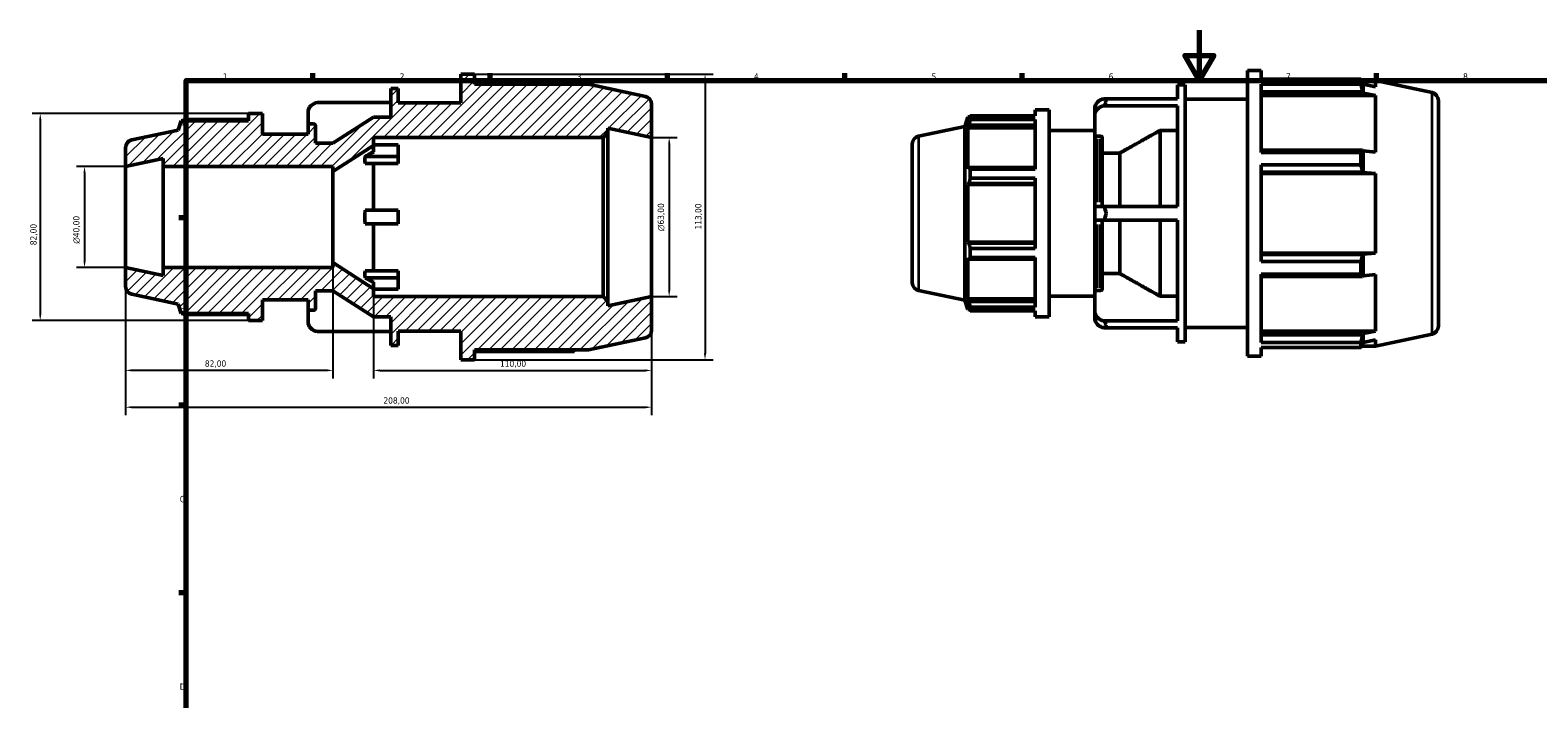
# Model space of a CAD drawing. Header units: millimetres. Extents: x -42 to 931, y -3 to 684.
# Tile 3 of 5: x -42 to 554, y 329 to 594. Entities that reach past the tile are written whole.
import ezdxf

# ---------------------------------------------------------------- set-up
doc = ezdxf.new("R2010")
doc.units = ezdxf.units.MM
for name, color, linetype, lineweight in [('Border (ISO)', 7, 'Continuous', 70), ('Dimension (ISO)', 7, 'Continuous', 25), ('Hatch (ISO)', 7, 'Continuous', 18), ('Visible (ISO)', 7, 'Continuous', 50), ('Visible Narrow (ISO)', 7, 'Continuous', 35)]:
    doc.layers.add(name, color=color, linetype=linetype, lineweight=lineweight)
doc.styles.add('Note Text (ISO)', font='tahoma.ttf')
doc.dimstyles.new('Default (ISO)', dxfattribs={"dimtxt": 2.5, "dimasz": 2.5, "dimexe": 3.175, "dimexo": 0, "dimgap": 0.762, "dimtad": 1, "dimrnd": 1e-08, "dimzin": 0, "dimtxsty": 'Note Text (ISO)', "dimcen": 0.09, "dimdle": 10, "dimclrd": 256, "dimclre": 256, "dimclrt": 232, "dimazin": 0, "dimtfac": 1.40208, "dimtmove": 0, "dimatfit": 3, "dimfxl": 1, "dimtolj": 1, "dimtzin": 0, "dimlwd": -1, "dimlwe": -1, "dimarcsym": 0})

# ---------------------------------------------------------------- blocks, each defined once
blk = doc.blocks.new('Borders Default Border')
at = {"layer": 'Border (ISO)'}
for p, q in [((70.08, 574), (70.08, 576.9)), ((140.17, 574), (140.17, 576.9)), ((210.25, 574), (210.25, 576.9)), ((280.33, 574), (280.33, 576.9)), ((350.42, 574), (350.42, 576.9)), ((490.58, 574), (490.58, 576.9)), ((20, 519.75), (17.1, 519.75)), ((20, 445.5), (17.1, 445.5)), ((20, 371.25), (17.1, 371.25))]:
    blk.add_line(p, q, dxfattribs=at)
at = {"layer": 'Border (ISO)', "flags": 128}
for points in [[(420.5, 594), (420.5, 574), (414.73, 584), (426.27, 584), (420.5, 574)], [(20, 20), (20, 574), (821, 574), (821, 20), (20, 20)]]:
    blk.add_lwpolyline(points, dxfattribs=at)
at = {"layer": 'Border (ISO)', "color": 232, "true_color": 0xca0064, "char_height": 2.5, "attachment_point": 7, "style": 'Note Text (ISO)'}
for s, insert in [('1', (34.48, 574.4)), ('2', (104.37, 574.4)), ('3', (174.43, 574.35)), ('4', (244.42, 574.4)), ('5', (314.64, 574.35)), ('6', (384.66, 574.35)), ('7', (454.77, 574.4)), ('8', (524.81, 574.34)), ('A', (17.29, 555.62)), ('B', (17.59, 481.37)), ('C', (17.43, 407.08)), ('D', (17.43, 332.88))]:
    blk.add_mtext(s, dxfattribs=dict(at, insert=insert))
blk = doc.blocks.new('*D7')
at = {"layer": 'Defpoints', "color": 0, "transparency": 16777216}
for p in [(-4, 540), (-20.22, 500), (-4, 500)]:
    blk.add_point(p, dxfattribs=at)
at = {"layer": 'Dimension (ISO)', "transparency": 16777216}
for p, q in [((-4, 540), (-23.4, 540)), ((-20.22, 537.5), (-20.22, 502.5)), ((-4, 500), (-23.4, 500))]:
    blk.add_line(p, q, dxfattribs=at)
for points in [[(-20.64, 537.5), (-19.8, 537.5), (-20.22, 540)], [(-20.64, 502.5), (-19.8, 502.5), (-20.22, 500)]]:
    blk.add_solid(points, dxfattribs=at)
at = {"layer": 'Dimension (ISO)', "color": 232, "true_color": 0xca0064, "transparency": 16777216, "insert": (-24.74, 509.44), "char_height": 2.5, "attachment_point": 1, "rotation": 90, "style": 'Note Text (ISO)'}
blk.add_mtext('\\A1;\\fAIGDT|b0|i0;\\H2.5000;\\ln\\fTahoma|b0|i0;\\H2.5000;40,00', dxfattribs=at)
blk = doc.blocks.new('*D8')
at = {"layer": 'Defpoints', "color": 0, "transparency": 16777216}
for p in [(78, 502), (-4, 500), (-4, 459.32)]:
    blk.add_point(p, dxfattribs=at)
at = {"layer": 'Dimension (ISO)', "transparency": 16777216}
for p, q in [((78, 502), (78, 456.14)), ((-4, 500), (-4, 456.14)), ((75.5, 459.32), (-1.5, 459.32))]:
    blk.add_line(p, q, dxfattribs=at)
for points in [[(-1.5, 459.74), (-1.5, 458.9), (-4, 459.32)], [(75.5, 459.74), (75.5, 458.9), (78, 459.32)]]:
    blk.add_solid(points, dxfattribs=at)
at = {"layer": 'Dimension (ISO)', "color": 232, "true_color": 0xca0064, "transparency": 16777216, "insert": (27.36, 463.26), "char_height": 2.5, "attachment_point": 1, "style": 'Note Text (ISO)'}
blk.add_mtext('\\A1;82,00', dxfattribs=at)
blk = doc.blocks.new('*D9')
at = {"layer": 'Defpoints', "color": 0, "transparency": 16777216}
for p in [(94, 491.65), (204, 488.5), (204, 459.3)]:
    blk.add_point(p, dxfattribs=at)
at = {"layer": 'Dimension (ISO)', "transparency": 16777216}
for p, q in [((94, 491.65), (94, 456.12)), ((204, 488.5), (204, 456.12)), ((96.5, 459.3), (201.5, 459.3))]:
    blk.add_line(p, q, dxfattribs=at)
for points in [[(96.5, 459.72), (96.5, 458.88), (94, 459.3)], [(201.5, 459.72), (201.5, 458.88), (204, 459.3)]]:
    blk.add_solid(points, dxfattribs=at)
at = {"layer": 'Dimension (ISO)', "color": 232, "true_color": 0xca0064, "transparency": 16777216, "insert": (144.05, 463.23), "char_height": 2.5, "attachment_point": 1, "style": 'Note Text (ISO)'}
blk.add_mtext('\\A1;110,00', dxfattribs=at)
blk = doc.blocks.new('*D10')
at = {"layer": 'Defpoints', "color": 0, "transparency": 16777216}
for p in [(133.99, 576.5), (133.99, 463.5), (225.1, 463.5)]:
    blk.add_point(p, dxfattribs=at)
at = {"layer": 'Dimension (ISO)', "transparency": 16777216}
for p, q in [((133.99, 576.5), (228.28, 576.5)), ((225.1, 574), (225.1, 466)), ((133.99, 463.5), (228.28, 463.5))]:
    blk.add_line(p, q, dxfattribs=at)
for points in [[(224.69, 574), (225.52, 574), (225.1, 576.5)], [(224.69, 466), (225.52, 466), (225.1, 463.5)]]:
    blk.add_solid(points, dxfattribs=at)
at = {"layer": 'Dimension (ISO)', "color": 232, "true_color": 0xca0064, "transparency": 16777216, "insert": (221.17, 515.05), "char_height": 2.5, "attachment_point": 1, "rotation": 90, "style": 'Note Text (ISO)'}
blk.add_mtext('\\A1;113,00', dxfattribs=at)
blk = doc.blocks.new('*D11')
at = {"layer": 'Defpoints', "color": 0, "transparency": 16777216}
for p in [(44.61, 561), (-37.73, 479), (44.61, 479)]:
    blk.add_point(p, dxfattribs=at)
at = {"layer": 'Dimension (ISO)', "transparency": 16777216}
for p, q in [((44.61, 561), (-40.91, 561)), ((-37.73, 558.5), (-37.73, 481.5)), ((44.61, 479), (-40.91, 479))]:
    blk.add_line(p, q, dxfattribs=at)
for points in [[(-38.15, 558.5), (-37.32, 558.5), (-37.73, 561)], [(-38.15, 481.5), (-37.32, 481.5), (-37.73, 479)]]:
    blk.add_solid(points, dxfattribs=at)
at = {"layer": 'Dimension (ISO)', "color": 232, "true_color": 0xca0064, "transparency": 16777216, "insert": (-41.67, 508.86), "char_height": 2.5, "attachment_point": 1, "rotation": 90, "style": 'Note Text (ISO)'}
blk.add_mtext('\\A1;82,00', dxfattribs=at)
blk = doc.blocks.new('*D12')
at = {"layer": 'Defpoints', "color": 0, "transparency": 16777216}
for p in [(-4, 500), (204, 488.5), (204, 444.73)]:
    blk.add_point(p, dxfattribs=at)
at = {"layer": 'Dimension (ISO)', "transparency": 16777216}
for p, q in [((-4, 500), (-4, 441.56)), ((204, 488.5), (204, 441.56)), ((-1.5, 444.73), (201.5, 444.73))]:
    blk.add_line(p, q, dxfattribs=at)
for points in [[(-1.5, 445.15), (-1.5, 444.32), (-4, 444.73)], [(201.5, 445.15), (201.5, 444.32), (204, 444.73)]]:
    blk.add_solid(points, dxfattribs=at)
at = {"layer": 'Dimension (ISO)', "color": 232, "true_color": 0xca0064, "transparency": 16777216, "insert": (97.95, 448.67), "char_height": 2.5, "attachment_point": 1, "style": 'Note Text (ISO)'}
blk.add_mtext('\\A1;208,00', dxfattribs=at)
blk = doc.blocks.new('*D13')
at = {"layer": 'Defpoints', "color": 0, "transparency": 16777216}
for p in [(204, 551.5), (204, 488.5), (210.92, 488.5)]:
    blk.add_point(p, dxfattribs=at)
at = {"layer": 'Dimension (ISO)', "transparency": 16777216}
for p, q in [((204, 551.5), (214.1, 551.5)), ((210.92, 549), (210.92, 491)), ((204, 488.5), (214.1, 488.5))]:
    blk.add_line(p, q, dxfattribs=at)
for points in [[(210.51, 549), (211.34, 549), (210.92, 551.5)], [(210.51, 491), (211.34, 491), (210.92, 488.5)]]:
    blk.add_solid(points, dxfattribs=at)
at = {"layer": 'Dimension (ISO)', "color": 232, "true_color": 0xca0064, "transparency": 16777216, "insert": (206.4, 514.44), "char_height": 2.5, "attachment_point": 1, "rotation": 90, "style": 'Note Text (ISO)'}
blk.add_mtext('\\A1;\\fAIGDT|b0|i0;\\H2.5000;\\ln\\fTahoma|b0|i0;\\H2.5000;63,00', dxfattribs=at)

msp = doc.modelspace()

# ---------------------------------------------------------------- hatches: boundary and pattern name
at = {"layer": 'Hatch (ISO)'}
h = msp.add_hatch(dxfattribs=at)
h.set_pattern_fill('ANSI31', color=256, scale=25.4, style=0)
h.set_pattern_definition([(45, (0, 0), (-2.245064, 2.245064), [])])
edge = h.paths.add_edge_path()
edge.add_line((50.08, 479), (50.08, 487.2))
edge.add_line((50.08, 487.2), (68.171, 487.2))
edge.add_line((68.171, 487.2), (68.171, 483.9))
edge.add_ellipse((68.971, 483.9), major_axis=(-0.8, 0), ratio=1, start_angle=0, end_angle=90)
edge.add_line((68.971, 483.1), (70.343, 483.1))
edge.add_ellipse((70.343, 483.9), major_axis=(0, -0.8), ratio=1, start_angle=0, end_angle=90)
edge.add_line((71.143, 483.9), (71.143, 490.8))
edge.add_line((71.143, 490.8), (78, 490.8))
edge.add_line((78, 490.8), (94, 480.45))
edge.add_line((94, 480.45), (100.857, 480.45))
edge.add_line((100.857, 480.45), (100.857, 469.15))
edge.add_line((100.857, 469.15), (103.829, 469.15))
edge.add_line((103.829, 469.15), (103.829, 474.8))
edge.add_line((103.829, 474.8), (128.526, 474.8))
edge.add_line((128.526, 474.8), (128.526, 463.5))
edge.add_line((128.526, 463.5), (133.992, 463.5))
edge.add_line((133.992, 463.5), (133.992, 467.455))
edge.add_line((133.992, 467.455), (179.089, 467.455))
edge.add_line((179.089, 467.455), (201.505, 472.22))
edge.add_ellipse((200.85, 475.301), major_axis=(0.655, -3.081), ratio=1, start_angle=0, end_angle=78)
edge.add_line((204, 475.301), (204, 488.5))
edge.add_line((204, 488.5), (186.667, 484.816))
edge.add_line((186.667, 484.816), (186.667, 486.61))
edge.add_line((186.667, 486.61), (184.777, 488.5))
edge.add_line((184.777, 488.5), (94, 488.5))
edge.add_line((94, 488.5), (94, 491.65))
edge.add_line((94, 491.65), (78, 502))
edge.add_line((78, 502), (78, 500))
edge.add_line((78, 500), (10.857, 500))
edge.add_line((10.857, 500), (10.857, 496.842))
edge.add_line((10.857, 496.842), (-4, 500))
edge.add_line((-4, 500), (-4, 492.551))
edge.add_ellipse((-0.85, 492.551), major_axis=(-3.15, 0), ratio=1, start_angle=0, end_angle=78)
edge.add_line((-1.505, 489.47), (16.8, 485.579))
edge.add_line((16.8, 485.579), (18.005, 481.87))
edge.add_line((18.005, 481.87), (44.613, 481.87))
edge.add_line((44.613, 481.87), (44.613, 479))
edge.add_line((44.613, 479), (50.08, 479))
edge = h.paths.add_edge_path()
edge.add_line((50.08, 552.8), (50.08, 561))
edge.add_line((50.08, 561), (44.613, 561))
edge.add_line((44.613, 561), (44.613, 558.13))
edge.add_line((44.613, 558.13), (18.005, 558.13))
edge.add_line((18.005, 558.13), (16.8, 554.421))
edge.add_line((16.8, 554.421), (-1.505, 550.53))
edge.add_ellipse((-0.85, 547.449), major_axis=(-0.655, 3.081), ratio=1, start_angle=0, end_angle=78)
edge.add_line((-4, 547.449), (-4, 540))
edge.add_line((-4, 540), (10.857, 543.158))
edge.add_line((10.857, 543.158), (10.857, 540))
edge.add_line((10.857, 540), (78, 540))
edge.add_line((78, 540), (78, 538))
edge.add_line((78, 538), (94, 548.35))
edge.add_line((94, 548.35), (94, 551.5))
edge.add_line((94, 551.5), (184.777, 551.5))
edge.add_line((184.777, 551.5), (186.667, 553.39))
edge.add_line((186.667, 553.39), (186.667, 555.184))
edge.add_line((186.667, 555.184), (204, 551.5))
edge.add_line((204, 551.5), (204, 564.699))
edge.add_ellipse((200.85, 564.699), major_axis=(3.15, 0), ratio=1, start_angle=0, end_angle=78)
edge.add_line((201.505, 567.78), (179.089, 572.545))
edge.add_line((179.089, 572.545), (133.992, 572.545))
edge.add_line((133.992, 572.545), (133.992, 576.5))
edge.add_line((133.992, 576.5), (128.526, 576.5))
edge.add_line((128.526, 576.5), (128.526, 565.2))
edge.add_line((128.526, 565.2), (103.829, 565.2))
edge.add_line((103.829, 565.2), (103.829, 570.85))
edge.add_line((103.829, 570.85), (100.857, 570.85))
edge.add_line((100.857, 570.85), (100.857, 559.55))
edge.add_line((100.857, 559.55), (94, 559.55))
edge.add_line((94, 559.55), (78, 549.2))
edge.add_line((78, 549.2), (71.143, 549.2))
edge.add_line((71.143, 549.2), (71.143, 556.1))
edge.add_ellipse((70.343, 556.1), major_axis=(0.8, 0), ratio=1, start_angle=0, end_angle=90)
edge.add_line((70.343, 556.9), (68.971, 556.9))
edge.add_ellipse((68.971, 556.1), major_axis=(0, 0.8), ratio=1, start_angle=0, end_angle=90)
edge.add_line((68.171, 556.1), (68.171, 552.8))
edge.add_line((68.171, 552.8), (50.08, 552.8))

# ---------------------------------------------------------------- linework, layer by layer
at = {"layer": 'Visible (ISO)'}
for p, q in [((133.992, 576.5), (128.526, 576.5)), ((128.526, 576.5), (128.526, 565.2)), ((133.992, 572.545), (133.992, 576.5)), ((173.332, 573.162), (133.992, 573.162)), ((179.089, 572.545), (133.992, 572.545)), ((201.505, 567.78), (179.089, 572.545)), ((411.888, 566.823), (411.888, 572.332)), ((411.888, 572.332), (414.86, 572.332)), ((414.86, 470.632), (414.86, 572.332)), ((439.557, 464.982), (439.557, 577.982)), ((439.557, 577.982), (445.024, 577.982)), ((445.024, 574.645), (445.024, 577.982)), ((445.024, 574.645), (484.364, 574.645)), ((445.024, 545.546), (445.024, 572.602)), ((484.364, 572.602), (445.024, 572.602)), ((484.364, 572.602), (484.364, 574.645)), ((484.684, 574.027), (490.12, 574.027)), ((485.317, 572.569), (485.098, 573.212)), ((485.317, 568.996), (485.317, 572.569)), ((490.12, 571.595), (485.317, 572.569)), ((512.536, 569.263), (490.12, 574.027)), ((490.12, 571.595), (490.12, 574.027)), ((103.829, 570.85), (100.857, 570.85)), ((100.857, 570.85), (100.857, 559.55)), ((103.829, 565.2), (103.829, 570.85)), ((382.911, 566.823), (411.888, 566.823)), ((414.86, 566.682), (439.557, 566.682)), ((445.024, 569.594), (485.098, 569.594)), ((445.024, 568.09), (490.12, 568.09)), ((485.098, 569.594), (485.317, 568.996)), ((485.317, 568.996), (490.12, 568.09)), ((490.12, 545.745), (490.12, 568.09)), ((50.08, 561), (44.613, 561)), ((44.613, 561), (44.613, 558.13)), ((50.08, 552.8), (50.08, 561)), ((68.171, 561.49), (68.171, 556.1)), ((100.857, 565.34), (71.88, 565.34)), ((128.526, 565.2), (103.829, 565.2)), ((204, 551.5), (204, 564.699)), ((355.645, 562.482), (355.645, 560.06)), ((355.645, 562.482), (361.111, 562.482)), ((361.111, 562.482), (361.111, 480.482)), ((379.203, 562.972), (379.203, 560.239)), ((411.888, 564.089), (382.911, 564.089)), ((411.888, 524.216), (411.888, 564.089)), ((515.031, 566.182), (515.031, 476.783)), ((16.8, 554.421), (-1.505, 550.53)), ((18.005, 558.13), (16.8, 554.421)), ((44.613, 558.13), (18.005, 558.13)), ((44.613, 558.578), (18.938, 558.578)), ((68.171, 556.1), (68.171, 552.8)), ((70.343, 556.9), (68.971, 556.9)), ((71.143, 549.2), (71.143, 556.1)), ((94, 559.55), (78, 549.2)), ((100.857, 559.55), (94, 559.55)), ((186.667, 553.39), (186.667, 555.184)), ((186.667, 555.184), (204, 551.5)), ((309.526, 552.013), (327.831, 555.904)), ((327.831, 555.904), (329.036, 559.612)), ((327.831, 487.061), (327.831, 555.904)), ((329.036, 559.612), (329.036, 557.848)), ((329.737, 559.612), (329.036, 559.612)), ((329.436, 559.021), (329.036, 557.848)), ((329.036, 555.304), (329.436, 556.395)), ((355.645, 555.304), (329.036, 555.304)), ((329.036, 555.304), (329.036, 539.089)), ((329.436, 556.395), (355.645, 556.395)), ((329.969, 560.06), (355.645, 560.06)), ((329.969, 558.578), (329.969, 560.06)), ((355.645, 558.578), (329.969, 558.578)), ((355.645, 558.578), (355.645, 538.944)), ((379.203, 560.239), (379.203, 551.289)), ((68.171, 552.8), (50.08, 552.8)), ((78, 549.2), (71.143, 549.2)), ((94, 548.35), (94, 551.5)), ((94, 551.5), (184.777, 551.5)), ((94, 548.544), (103.829, 548.544)), ((103.829, 543.999), (103.829, 548.544)), ((184.777, 551.5), (186.667, 553.39)), ((184.777, 551.5), (184.777, 488.5)), ((186.667, 486.61), (186.667, 553.39)), ((204, 488.5), (204, 551.5)), ((307.031, 494.033), (307.031, 548.932)), ((361.111, 554.282), (379.203, 554.282)), ((379.203, 524.216), (379.203, 551.289)), ((381.374, 551.984), (380.003, 551.984)), ((382.174, 551.289), (382.174, 524.216)), ((405.031, 524.216), (405.031, 554.285)), ((411.888, 554.285), (405.031, 554.285)), ((-4, 547.449), (-4, 540)), ((-4, 540), (10.857, 543.158)), ((10.857, 543.158), (10.857, 540)), ((78, 538), (94, 548.35)), ((90.794, 543.999), (103.829, 543.999)), ((94, 545.804), (94, 548.35)), ((103.829, 541.265), (103.829, 543.999)), ((389.031, 545.293), (382.174, 545.293)), ((389.031, 524.216), (389.031, 545.293)), ((485.098, 546.528), (445.024, 546.528)), ((445.024, 545.546), (484.364, 545.546)), ((484.364, 540.614), (484.364, 545.546)), ((485.317, 546.216), (485.098, 546.528)), ((485.317, 537.59), (485.317, 546.216)), ((490.12, 545.745), (485.317, 546.216)), ((-4, 500), (-4, 540)), ((10.857, 540), (78, 540)), ((10.857, 500), (10.857, 540)), ((78, 540), (78, 538)), ((78, 502), (78, 538)), ((103.829, 541.265), (90.794, 541.265)), ((94, 522.733), (94, 541.265)), ((329.436, 539.657), (329.036, 539.089)), ((355.645, 539.657), (329.436, 539.657)), ((329.969, 538.944), (355.645, 538.944)), ((329.969, 535.365), (329.969, 538.944)), ((445.024, 502.351), (445.024, 540.614)), ((484.364, 540.614), (445.024, 540.614)), ((445.024, 537.793), (485.098, 537.793)), ((445.024, 537.283), (490.12, 537.283)), ((485.098, 537.793), (485.317, 537.59)), ((485.317, 537.59), (490.12, 537.283)), ((490.12, 505.682), (490.12, 537.283)), ((329.036, 532.948), (329.436, 533.318)), ((355.645, 532.948), (329.036, 532.948)), ((329.036, 532.948), (329.036, 510.016)), ((329.436, 533.318), (355.645, 533.318)), ((355.645, 535.365), (329.969, 535.365)), ((355.645, 535.365), (355.645, 507.599)), ((90.794, 522.733), (103.829, 522.733)), ((103.829, 517.267), (103.829, 522.733)), ((379.203, 524.216), (382.911, 524.216)), ((379.203, 524.216), (379.203, 518.749)), ((382.911, 518.749), (379.203, 518.749)), ((379.203, 491.675), (379.203, 518.749)), ((382.174, 518.749), (382.174, 491.675)), ((382.911, 524.216), (411.888, 524.216)), ((411.888, 518.749), (382.911, 518.749)), ((389.031, 497.672), (389.031, 518.749)), ((405.031, 488.68), (405.031, 518.749)), ((411.888, 478.875), (411.888, 518.749)), ((103.829, 517.267), (90.794, 517.267)), ((94, 498.735), (94, 517.267)), ((355.645, 510.016), (329.036, 510.016)), ((329.436, 509.647), (329.036, 510.016)), ((355.645, 509.647), (329.436, 509.647)), ((329.969, 507.599), (355.645, 507.599)), ((329.969, 504.02), (329.969, 507.599)), ((94, 491.65), (78, 502)), ((78, 502), (78, 500)), ((329.036, 503.876), (329.436, 503.308)), ((329.036, 503.876), (329.036, 487.661)), ((329.436, 503.308), (355.645, 503.308)), ((355.645, 504.02), (329.969, 504.02)), ((355.645, 504.02), (355.645, 484.387)), ((445.024, 505.682), (490.12, 505.682)), ((485.098, 505.172), (445.024, 505.172)), ((445.024, 502.351), (484.364, 502.351)), ((484.364, 497.419), (484.364, 502.351)), ((485.317, 505.375), (485.098, 505.172)), ((490.12, 505.682), (485.317, 505.375)), ((485.317, 496.748), (485.317, 505.375)), ((10.857, 496.842), (-4, 500)), ((-4, 500), (-4, 492.551)), ((78, 500), (10.857, 500)), ((10.857, 500), (10.857, 496.842)), ((90.794, 498.735), (103.829, 498.735)), ((103.829, 496.001), (90.794, 496.001)), ((103.829, 496.001), (103.829, 498.735)), ((103.829, 491.456), (103.829, 496.001)), ((382.174, 497.672), (389.031, 497.672)), ((445.024, 470.363), (445.024, 497.419)), ((484.364, 497.419), (445.024, 497.419)), ((445.024, 496.437), (485.098, 496.437)), ((485.098, 496.437), (485.317, 496.748)), ((485.317, 496.748), (490.12, 497.22)), ((490.12, 474.874), (490.12, 497.22)), ((-1.505, 489.47), (16.8, 485.579)), ((71.143, 483.9), (71.143, 490.8)), ((71.143, 490.8), (78, 490.8)), ((78, 490.8), (94, 480.45)), ((94, 491.65), (94, 494.196)), ((94, 488.5), (94, 491.65)), ((103.829, 491.456), (94, 491.456)), ((309.526, 490.952), (327.831, 487.061)), ((379.203, 491.675), (379.203, 482.726)), ((380.003, 490.98), (381.374, 490.98)), ((16.8, 485.579), (18.005, 481.87)), ((50.08, 479), (50.08, 487.2)), ((50.08, 487.2), (68.171, 487.2)), ((68.171, 487.2), (68.171, 483.9)), ((68.171, 483.9), (68.171, 478.51)), ((68.971, 483.1), (70.343, 483.1)), ((184.777, 488.5), (94, 488.5)), ((186.667, 486.61), (184.777, 488.5)), ((204, 488.5), (186.667, 484.816)), ((186.667, 484.816), (186.667, 486.61)), ((204, 475.301), (204, 488.5)), ((327.831, 487.061), (329.036, 483.352)), ((355.645, 487.661), (329.036, 487.661)), ((329.436, 486.57), (329.036, 487.661)), ((329.036, 485.117), (329.436, 483.944)), ((329.036, 485.117), (329.036, 483.352)), ((329.737, 483.352), (329.036, 483.352)), ((355.645, 486.57), (329.436, 486.57)), ((329.969, 484.387), (355.645, 484.387)), ((329.969, 482.904), (329.969, 484.387)), ((355.645, 482.904), (329.969, 482.904)), ((355.645, 482.904), (355.645, 480.482)), ((361.111, 488.682), (379.203, 488.682)), ((405.031, 488.68), (411.888, 488.68)), ((18.005, 481.87), (44.613, 481.87)), ((18.938, 481.422), (44.613, 481.422)), ((44.613, 481.87), (44.613, 479)), ((44.613, 479), (50.08, 479)), ((94, 480.45), (100.857, 480.45)), ((100.857, 480.45), (100.857, 469.15)), ((355.645, 480.482), (361.111, 480.482)), ((379.203, 482.726), (379.203, 479.993)), ((382.911, 478.875), (411.888, 478.875)), ((71.88, 474.66), (100.857, 474.66)), ((103.829, 469.15), (103.829, 474.8)), ((103.829, 474.8), (128.526, 474.8)), ((128.526, 474.8), (128.526, 463.5)), ((179.089, 467.455), (201.505, 472.22)), ((411.888, 476.142), (382.911, 476.142)), ((411.888, 470.632), (411.888, 476.142)), ((414.86, 476.282), (439.557, 476.282)), ((445.024, 474.874), (490.12, 474.874)), ((485.098, 473.371), (445.024, 473.371)), ((485.317, 473.969), (485.098, 473.371)), ((490.12, 474.874), (485.317, 473.969)), ((485.317, 470.396), (485.317, 473.969)), ((485.317, 470.396), (490.12, 471.369)), ((512.536, 473.702), (490.12, 468.937)), ((490.12, 468.937), (490.12, 471.369)), ((100.857, 469.15), (103.829, 469.15)), ((133.992, 463.5), (133.992, 467.455)), ((133.992, 467.455), (179.089, 467.455)), ((133.992, 466.838), (173.332, 466.838)), ((411.888, 470.632), (414.86, 470.632)), ((439.557, 464.982), (445.024, 464.982)), ((445.024, 470.363), (484.364, 470.363)), ((445.024, 464.982), (445.024, 468.32)), ((484.364, 468.32), (445.024, 468.32)), ((484.364, 468.32), (484.364, 470.363)), ((484.684, 468.937), (490.12, 468.937)), ((485.098, 469.753), (485.317, 470.396)), ((128.526, 463.5), (133.992, 463.5))]:
    msp.add_line(p, q, dxfattribs=at)
for centre, radius, start, end in [((200.85, 564.699), 3.15, 0, 78), ((511.881, 566.182), 3.15, 0, 78), ((68.971, 556.1), 0.8, 90, 180), ((70.343, 556.1), 0.8, 0, 90), ((-0.85, 547.449), 3.15, 102, 180), ((310.181, 548.932), 3.15, 102, 180), ((-0.85, 492.551), 3.15, 180, 258), ((310.181, 494.033), 3.15, 180, 258), ((68.971, 483.9), 0.8, 180, 270), ((70.343, 483.9), 0.8, 270, 0), ((200.85, 475.301), 3.15, 282, 0), ((511.881, 476.783), 3.15, 282, 0)]:
    msp.add_arc(centre, radius, start, end, dxfattribs=at)
for centre, start_param, end_param in [((383.723, 562.972), 4.8929921, 6.2831853), ((72.691, 561.49), 4.8929921, 6.2831853), ((383.723, 560.239), 4.8929921, 6.2831853), ((72.691, 478.51), 0, 1.3901932), ((383.723, 482.726), 0, 1.3901932), ((383.723, 479.993), 0, 1.3901932)]:
    msp.add_ellipse(centre, major_axis=(-4.52, 0), ratio=0.8660254, start_param=start_param, end_param=end_param, dxfattribs=at)
for points, weights in [([(173.652, 572.545), (173.495, 572.851), (173.332, 573.162)], [1.00030918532, 1.00022867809, 1]), ([(484.364, 574.645), (484.745, 573.914), (485.098, 573.212)], [1, 1.00053694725, 1.0002569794]), ([(485.098, 569.594), (484.745, 571.067), (484.364, 572.602)], [1.0002569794, 1.00053694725, 1]), ([(18.938, 558.578), (18.82, 558.352), (18.705, 558.13)], [1, 1.00080956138, 1.00147138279]), ([(329.436, 559.021), (329.692, 559.53), (329.969, 560.06)], [1.00298894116, 1.00190237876, 1]), ([(329.969, 558.578), (329.692, 557.464), (329.436, 556.395)], [1, 1.00190237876, 1.00298894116]), ([(405.031, 554.285), (395.819, 549.112), (389.031, 545.293)], [1, 1.01160468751, 1]), ([(90.794, 541.265), (90.354, 542.632), (90.794, 543.999)], [1.03957535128, 1.04524607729, 1.03957535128]), ([(90.794, 543.999), (92.335, 544.867), (94, 545.804)], [1.00728403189, 1.00436699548, 1]), ([(484.364, 545.546), (484.745, 546.047), (485.098, 546.528)], [1, 1.00053694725, 1.0002569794]), ([(329.436, 539.657), (329.692, 539.308), (329.969, 538.944)], [1.00298894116, 1.00190237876, 1]), ([(485.098, 537.793), (484.745, 539.174), (484.364, 540.614)], [1.0002569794, 1.00053694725, 1]), ([(329.969, 535.365), (329.692, 534.321), (329.436, 533.318)], [1, 1.00190237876, 1.00298894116]), ([(90.794, 517.267), (90.354, 520), (90.794, 522.733)], [1.03957535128, 1.04524607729, 1.03957535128]), ([(329.436, 509.647), (329.692, 508.644), (329.969, 507.599)], [1.00298894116, 1.00190237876, 1]), ([(329.969, 504.02), (329.692, 503.657), (329.436, 503.308)], [1, 1.00190237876, 1.00298894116]), ([(484.364, 502.351), (484.745, 503.79), (485.098, 505.172)], [1, 1.00053694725, 1.0002569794]), ([(90.794, 496.001), (90.354, 497.368), (90.794, 498.735)], [1.03957535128, 1.04524607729, 1.03957535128]), ([(94, 494.196), (92.335, 495.133), (90.794, 496.001)], [1, 1.00436699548, 1.00728403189]), ([(389.031, 497.672), (395.819, 493.853), (405.031, 488.68)], [1, 1.01160468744, 1]), ([(485.098, 496.437), (484.745, 496.918), (484.364, 497.419)], [1.0002569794, 1.00053694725, 1]), ([(329.436, 486.57), (329.692, 485.5), (329.969, 484.387)], [1.00298894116, 1.00190237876, 1]), ([(329.969, 482.904), (329.692, 483.435), (329.436, 483.944)], [1, 1.00190237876, 1.00298894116]), ([(18.705, 481.87), (18.82, 481.648), (18.938, 481.422)], [1.00147138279, 1.00080956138, 1]), ([(484.364, 470.363), (484.745, 471.898), (485.098, 473.371)], [1, 1.00053694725, 1.0002569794]), ([(173.332, 466.838), (173.495, 467.149), (173.652, 467.455)], [1, 1.00022867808, 1.00030918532]), ([(485.098, 469.753), (484.745, 469.051), (484.364, 468.32)], [1.0002569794, 1.00053694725, 1])]:
    msp.add_rational_spline(points, weights, degree=2, dxfattribs=at)
for points in [[(383.723, 565.52), (383.459, 565.961), (383.186, 566.399), (382.911, 566.823)], [(382.911, 564.089), (383.186, 564.6), (383.459, 565.078), (383.723, 565.52)], [(383.723, 521.482), (383.46, 522.362), (383.187, 523.279), (382.911, 524.216)], [(382.911, 518.749), (383.187, 519.686), (383.46, 520.603), (383.723, 521.482)], [(383.723, 477.445), (383.459, 477.886), (383.186, 478.364), (382.911, 478.875)], [(382.911, 476.142), (383.186, 476.566), (383.459, 477.003), (383.723, 477.445)]]:
    msp.add_open_spline(points, degree=3, dxfattribs=at)
for points, knots in [([(380.003, 551.984), (379.904, 551.984), (379.788, 551.964), (379.606, 551.899), (379.507, 551.842), (379.367, 551.72), (379.301, 551.635), (379.226, 551.476), (379.203, 551.375), (379.203, 551.289)], [0, 0, 0, 0, 0.02959288, 0.02959288, 0.0592274, 0.0592274, 0.08891355, 0.08891355, 0.11864444, 0.11864444, 0.11864444, 0.11864444]), ([(382.174, 551.289), (382.174, 551.375), (382.151, 551.476), (382.075, 551.635), (382.009, 551.72), (381.87, 551.842), (381.771, 551.899), (381.589, 551.964), (381.473, 551.984), (381.374, 551.984)], [-0.11864444, -0.11864444, -0.11864444, -0.11864444, -0.08891355, -0.08891355, -0.0592274, -0.0592274, -0.02959288, -0.02959288, 0, 0, 0, 0]), ([(379.203, 491.675), (379.203, 491.589), (379.226, 491.488), (379.301, 491.33), (379.367, 491.244), (379.507, 491.123), (379.606, 491.066), (379.788, 491), (379.904, 490.98), (380.003, 490.98)], [-0.11864444, -0.11864444, -0.11864444, -0.11864444, -0.08891355, -0.08891355, -0.0592274, -0.0592274, -0.02959288, -0.02959288, 0, 0, 0, 0]), ([(381.374, 490.98), (381.473, 490.98), (381.589, 491), (381.771, 491.066), (381.87, 491.123), (382.009, 491.244), (382.075, 491.33), (382.151, 491.488), (382.174, 491.589), (382.174, 491.675)], [0, 0, 0, 0, 0.02959288, 0.02959288, 0.0592274, 0.0592274, 0.08891355, 0.08891355, 0.11864444, 0.11864444, 0.11864444, 0.11864444])]:
    msp.add_open_spline(points, degree=3, knots=knots, dxfattribs=at)
at = {"layer": 'Visible Narrow (ISO)'}
for p, q in [((512.536, 474.29), (512.536, 568.674)), ((309.526, 551.637), (309.526, 491.328)), ((380.003, 551.02), (380.003, 525.866)), ((381.374, 525.866), (381.374, 551.02)), ((380.003, 517.098), (380.003, 491.944)), ((381.374, 491.944), (381.374, 517.098))]:
    msp.add_line(p, q, dxfattribs=at)

# ---------------------------------------------------------------- block references
msp.add_blockref('Borders Default Border', (0, 0))

# ---------------------------------------------------------------- dimensions: what is measured, and where the dimension line sits
at = {"layer": 'Dimension (ISO)'}
for base, p1, p2, angle, picture, middle in [((225.103, 463.5), (133.992, 576.5), (133.992, 463.5), 90, '*D10', (225.103, 520)), ((-37.732, 479), (44.613, 561), (44.613, 479), 90, '*D11', (-37.732, 513)), ((-4, 459.32), (78, 502), (-4, 500), 180, '*D8', (31.5, 459.32)), ((204, 444.732), (-4, 500), (204, 488.5), 180, '*D12', (103, 444.732)), ((204, 459.298), (94, 491.65), (204, 488.5), 180, '*D9', (149, 459.298))]:
    dim = msp.add_linear_dim(base=base, p1=p1, p2=p2, angle=angle, dimstyle='Default (ISO)', override={"dimdec": 2, "dimtp": 0, "dimtm": 0, "dimtdec": 2, "dimtofl": 0, "dimatfit": 1}, dxfattribs=at)
    dim.commit()
    dim.dimension.update_dxf_attribs({"geometry": picture, "text_midpoint": middle, "dimtype": 160})
for base, p1, p2, picture, middle in [((210.923, 488.5), (204, 551.5), (204, 488.5), '*D13', (210.923, 520)), ((-20.22, 500), (-4, 540), (-4, 500), '*D7', (-20.22, 515))]:
    dim = msp.add_linear_dim(base=base, p1=p1, p2=p2, angle=90, text='\\fAIGDT|b0|i0;\\H2.5000;\\ln\\fTahoma|b0|i0;\\H2.5000;<>', dimstyle='Default (ISO)', override={"dimdec": 2, "dimtp": 0, "dimtm": 0, "dimtdec": 2, "dimtofl": 0, "dimatfit": 1}, dxfattribs=at)
    dim.commit()
    dim.dimension.update_dxf_attribs({"geometry": picture, "text_midpoint": middle, "dimtype": 160})

doc.saveas('drawing.dxf')
